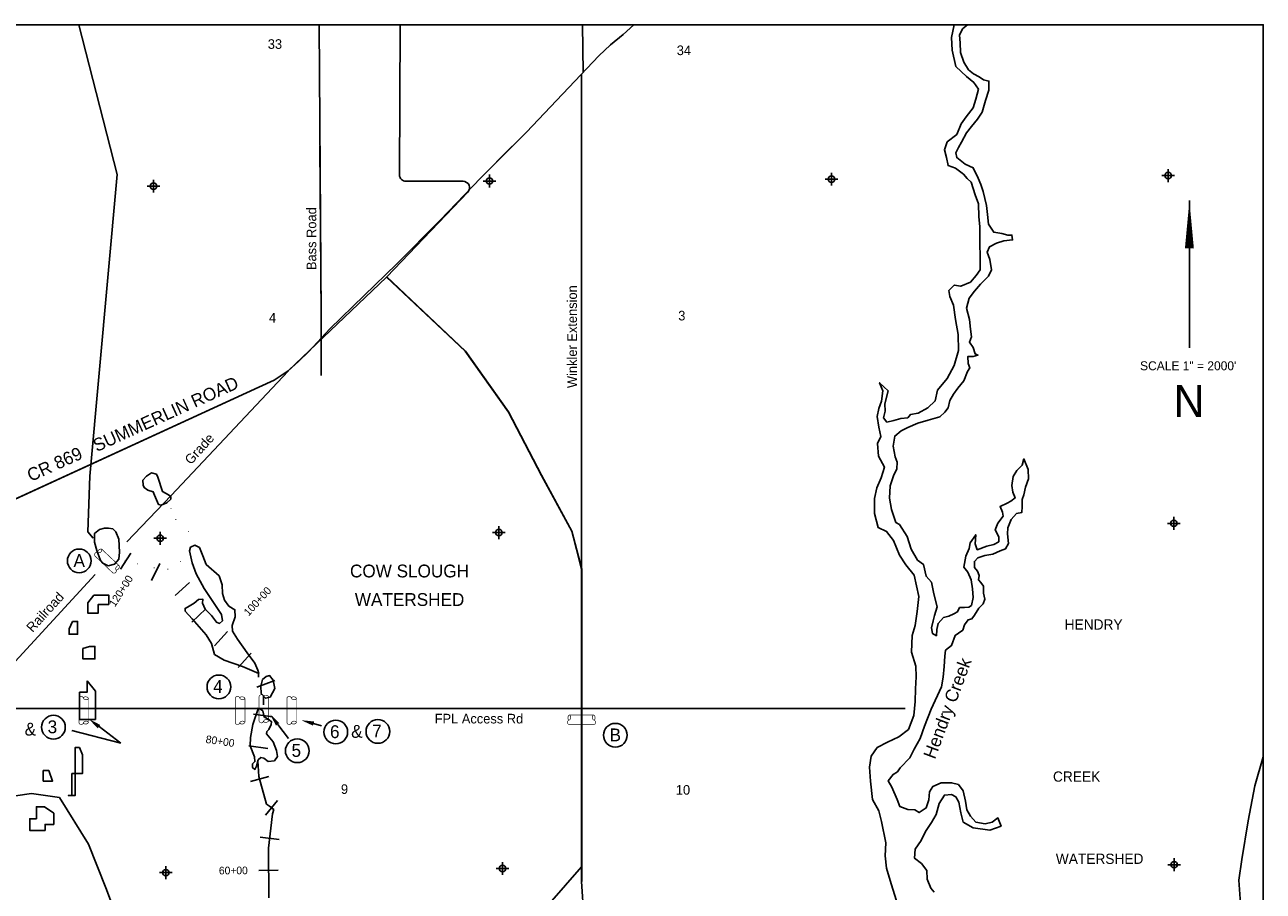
# Model space of a CAD drawing. Extents: x 184657 to 216657, y 772954 to 794238.
# Tile 3 of 3: x 197330 to 216657, y 780710 to 794238. Entities that reach past the tile are written whole.
import ezdxf
from ezdxf.enums import TextEntityAlignment as Align

# ---------------------------------------------------------------- set-up
doc = ezdxf.new("R2010")
doc.units = 0
doc.header["$LTSCALE"] = 400
doc.header["$PDMODE"] = 34
doc.header["$PDSIZE"] = 100
doc.linetypes.add('STREAM', pattern=[0])
doc.layers.get('0').update_dxf_attribs({"linetype": 'CONTINUOUS'})
for name, color, linetype in [('BORDER', 11, 'CONTINUOUS'), ('EWATER', 4, 'CONTINUOUS'), ('MAJROADS', 9, 'CONTINUOUS'), ('SEC', 2, 'CONTINUOUS'), ('STATIONS', 7, 'CONTINUOUS'), ('STRUCTTEXT', 7, 'CONTINUOUS'), ('STRUCTURES', 10, 'CONTINUOUS'), ('TEXT', 2, 'CONTINUOUS'), ('TRUNKS', 5, 'STREAM'), ('WATER', 4, 'CONTINUOUS'), ('WSHEDS', 3, 'CONTINUOUS')]:
    doc.layers.add(name, color=color, linetype=linetype)

# ---------------------------------------------------------------- blocks, each defined once
blk = doc.blocks.new('RCP')
at = {"layer": 'STRUCTURES', "color": 0, "const_width": 20}
for points in [[(-354.222645, 160.433845, 0.802976), (-373.838044, 25.101824, 0.802976)], [(-373.838044, 25.101824, 0.489412), (-354.222645, -139.566155, 0.489412)], [(-354.222645, -139.566155, 0.606659), (-373.838044, 25.101824, 0.606659)], [(415.392754, 25.101824, 0.606659), (395.777355, -139.566155, 0.606659)], [(415.392754, 25.101824, 0.802976), (395.777355, 160.433845, 0.802976)], [(395.777355, -139.566155, 0.489412), (415.392754, 25.101824, 0.489412)]]:
    blk.add_lwpolyline(points, format="xyb", dxfattribs=at)
for points in [[(395.777355, 160.433845), (-354.222645, 160.433845)], [(-354.222645, -139.566155), (395.777355, -139.566155)]]:
    blk.add_lwpolyline(points, dxfattribs=at)

msp = doc.modelspace()

# ---------------------------------------------------------------- linework, layer by layer
at = {"layer": 'BORDER', "color": 0}
msp.add_lwpolyline([(184657.014628, 773238.244206), (184657.014628, 794238.223206), (216656.982628, 794238.223206), (216656.982628, 773238.244206)], close=True, dxfattribs=at)
at = {"layer": 'EWATER', "color": 0}
for points in [[(198405.271158, 785333.622268), (198556.68787, 785333.622268), (198639.340906, 785333.622268), (198639.340906, 785189.367474), (198476.998349, 785189.367474), (198476.998349, 785052.948026), (198311.50733, 785052.948026), (198311.50733, 785175.445822), (198311.50733, 785211.839475)], [(198072.756023, 784923.221063), (198154.386562, 784923.221063), (198154.386562, 784903.338724), (198154.386562, 784803.517332), (198154.386562, 784721.508503), (198021.642082, 784721.508503), (198021.642082, 784807.474602)], [(198340.559853, 784533.121178), (198424.110177, 784533.121178), (198424.110177, 784439.359125), (198424.110177, 784337.779), (198334.577933, 784337.779), (198262.227767, 784337.779), (198237.103294, 784337.779), (198237.103294, 784418.824182), (198237.103294, 784498.430071)], [(198302.551245, 783994.804381), (198302.551245, 783815.952285), (198183.973101, 783815.952285), (198183.973101, 783650.382072), (198183.973101, 783559.414973), (198183.973101, 783466.688253), (198183.973101, 783392.083363), (198285.630645, 783392.083363), (198432.125553, 783392.083363), (198432.125553, 783437.305639), (198432.125553, 783568.920982), (198432.125553, 783670.582964), (198432.125553, 783832.923746)], [(198184.460215, 782956.784209), (198117.640219, 782956.784209), (198117.640219, 782619.20349), (198117.640219, 782388.997207), (198117.640219, 782206.281646), (198009.210515, 782206.281646), (198064.175087, 782206.281646), (198064.175087, 782331.122645), (198064.175087, 782546.989594), (198228.716181, 782546.989594), (198228.716181, 782840.380707)], [(197703.277306, 782593.621533), (197617.863384, 782593.621533), (197617.863384, 782428.935773), (197764.358292, 782428.935773)], [(197639.580101, 782029.697109), (197511.529128, 782029.697109), (197511.529128, 781946.217582), (197511.529128, 781840.785051), (197406.070927, 781840.785051), (197406.070927, 781659.42515), (197576.401893, 781659.42515), (197646.107985, 781659.42515), (197646.107985, 781753.517703), (197781.979694, 781753.517703), (197781.979694, 781928.667385)]]:
    msp.add_lwpolyline(points, close=True, dxfattribs=at)
at = {"layer": 'MAJROADS', "color": 0}
for p, q in [((206833.913866, 794235.76127), (206667.663207, 794085.532402)), ((206838.378785, 794238.223206), (206833.913866, 794235.76127)), ((206667.663207, 794085.532402), (206468.644005, 793924.465944)), ((206468.644005, 793924.465944), (206289.245006, 793752.439125)), ((206289.245006, 793752.439125), (205157.905969, 792561.056996)), ((205157.905969, 792561.056996), (204448.985158, 791848.917749)), ((204448.985158, 791848.917749), (203812.216526, 791186.815574)), ((203812.216526, 791186.815574), (203131.729221, 790498.621334)), ((203131.729221, 790498.621334), (202624.163939, 790013.029362)), ((202624.163939, 790013.029362), (202088.139573, 789492.57806)), ((202088.139573, 789492.57806), (201762.058962, 789137.533368)), ((201602.336434, 788978.557696), (201438.278871, 788832.689442)), ((201762.058962, 789137.533368), (201602.336434, 788978.557696)), ((201438.278871, 788832.689442), (201221.832562, 788686.943958)), ((200983.644572, 788578.358323), (196847.016511, 786682.401266)), ((201221.832562, 788686.943958), (200983.644572, 788578.358323))]:
    msp.add_line(p, q, dxfattribs=at)
for points in [[(201922.433865, 794238.223206), (201954.443643, 789708.051416), (201954.231101, 789346.77518)], [(206041.565427, 793491.614549), (206031.442228, 794238.223206)], [(206019.196818, 793468.05878), (206019.196818, 780859.780581)], [(204938.174246, 792340.327711), (204448.985158, 791848.917749), (203812.216526, 791186.815574), (203131.729221, 790498.621334), (202624.163939, 790013.029362), (202088.139573, 789492.57806), (201762.058962, 789137.533368), (201602.336434, 788978.557696), (201438.278871, 788832.689442), (201221.832562, 788686.943958), (200983.644572, 788578.358323), (196847.016511, 786682.401266), (196613.143095, 786551.976756), (196158.738991, 786395.874534), (195935.943592, 786335.276108), (195586.588097, 786294.620156), (195230.755626, 786284.539653), (194134.952591, 786284.924745), (193391.329584, 786267.23582)], [(201935.84422, 792340.327711), (201954.443643, 789708.051416), (201953.887236, 788762.27807)], [(206019.196818, 792340.327711), (206019.196818, 781092.298853)]]:
    msp.add_lwpolyline(points, dxfattribs=at)
at = {"layer": 'MAJROADS', "color": 0, "linetype": 'CONTINUOUS'}
msp.add_lwpolyline([(211070.100859, 783564.458229), (194232.516082, 783564.458229)], dxfattribs=at)
at = {"layer": 'SEC', "color": 0}
for p in [(204582.902733, 791798.197433), (209920.171879, 791827.92151), (215173.794648, 791883.234427), (199337.522005, 791717.704332), (215261.667073, 786453.486584), (199441.7877, 786220.8396), (204729.105132, 786309.48393), (215266.301777, 781124.731916), (199530.79528, 781000.548244), (204784.463455, 781064.239421)]:
    msp.add_point(p, dxfattribs=at)
at = {"layer": 'STATIONS', "color": 0}
for p, q in [((198824.269645, 785737.039757), (198985.680281, 785989.91642)), ((199307.385781, 785560.183912), (199439.864947, 785829.347934)), ((199676.116075, 785328.8372), (199899.777078, 785528.776581)), ((199935.619314, 784909.811766), (200152.922946, 785116.642933)), ((200289.140173, 784542.228105), (200492.074967, 784763.174862)), ((200657.384769, 784204.003449), (200860.319562, 784424.950206)), ((200951.793316, 783897.206597), (201233.731343, 783999.729516)), ((200898.068792, 783474.532764), (201194.843672, 783430.661695)), ((200825.082891, 782979.808383), (201121.880883, 782936.09395)), ((200851.427161, 782421.544562), (201140.691413, 782501.081928)), ((201083.869051, 781897.8987), (201274.956042, 782129.16859)), ((201001.791378, 781553.229019), (201299.613845, 781517.148851)), ((200984.343093, 781035.353603), (201284.336898, 781037.281595))]:
    msp.add_line(p, q, dxfattribs=at)
at = {"layer": 'STRUCTTEXT', "color": 0}
for p, q in [((198828.117221, 783020.967197), (198064.85101, 783219.381146)), ((198488.136848, 783279.528966), (198828.117221, 783020.967197)), ((201276.464654, 783315.848042), (201443.367713, 783093.156494)), ((201836.396275, 783327.960511), (201957.834902, 783294.818238))]:
    msp.add_line(p, q, dxfattribs=at)
for centre in [(198180.127571, 785867.958582), (200359.142726, 783900.890564), (197776.435667, 783271.643031), (202182.836447, 783196.004496), (202840.805203, 783205.46157), (206546.425529, 783145.889916), (201582.538734, 782902.71433)]:
    msp.add_circle(centre, 185.185185, dxfattribs=at)
for points in [[(198467.958666, 783252.996871), (198508.315029, 783306.061062), (198328.944273, 783400.598055)], [(201249.791343, 783295.856905), (201303.137966, 783335.839179), (201156.517832, 783475.887911)], [(201827.620113, 783295.80324), (201845.172437, 783360.117782), (201643.452648, 783380.617483)]]:
    msp.add_solid(points, dxfattribs=at)
at = {"layer": 'TEXT', "color": 0}
msp.add_line((215504.639711, 791495.768741), (215504.639711, 789195.771041), dxfattribs=at)
msp.add_lwpolyline([(215504.639711, 791495.768741, 0, 139.99986, 0), (215504.639711, 790745.76949, 139.99986, 139.99986, 0)], format="xyseb", dxfattribs=at)
at = {"layer": 'TRUNKS', "color": 0}
for points in [[(198170.806107, 794238.223206), (198773.35129, 791901.355339), (198346.336626, 787190.0197)], [(198346.336626, 787190.0197), (198312.818247, 786323.523626), (198396.36678, 786221.408752)], [(200975.417495, 784136.224192), (200975.417495, 784050.913441)], [(201057.481368, 783758.394267), (201057.481368, 783620.991467)], [(201137.10087, 780606.728037), (201132.119679, 781381.796779), (201197.192856, 781918.941004), (201214.607334, 781984.453914), (201151.250027, 782036.802956), (201103.189684, 782071.697701), (200984.950324, 782501.714705), (200969.537368, 782665.450236), (200966.278641, 782740.166017)]]:
    msp.add_lwpolyline(points, dxfattribs=at)
at = {"layer": 'WATER', "color": 0}
for points in [[(211835.866468, 794238.223206), (211793.724564, 794041.086998), (211800.774231, 793840.094335), (211857.727603, 793588.536601), (212024.128399, 793428.358766), (212140.735718, 793335.490796), (212215.425934, 793234.525997), (212172.516783, 793075.726006), (212129.772973, 792942.043208), (212019.994866, 792800.428923), (211943.926806, 792692.083774), (211875.845347, 792525.076727), (211724.370592, 792408.855204), (211681.681896, 792283.544804), (211714.399894, 792166.110779), (211738.690381, 792040.359469), (211855.628383, 791997.725887), (211980.6081, 791904.802803), (212038.773975, 791837.437823), (212096.994964, 791778.445242), (212162.70653, 791585.43918), (212212.003983, 791442.777733), (212219.053651, 791241.785069), (212234.806398, 791090.97168), (212233.208099, 790848.172141), (212239.87197, 790588.572692), (212238.71458, 790412.752336), (212179.501544, 790321.041756), (212086.743801, 790221.179232), (211935.599729, 790155.192097), (211835.241182, 790172.598258), (211750.966065, 790089.425417), (211767.104609, 789997.218813), (211824.829574, 789862.87465), (211856.831094, 789636.599451), (211897.149897, 789401.896741), (211903.868882, 789150.669691), (211835.346513, 788916.68346), (211725.18261, 788716.462389), (211573.266944, 788533.261683), (211538.675077, 788366.03418), (211420.745028, 788257.964601), (211269.490728, 788175.23267), (211152.111816, 788150.887069), (211109.919144, 788100.92825), (211001.022857, 788093.272332), (210891.961229, 788060.499219), (210782.954715, 788036.098504), (210733.161238, 788103.40837), (210758.939797, 788203.711804), (210751.338992, 788320.980488), (210802.89611, 788521.587355), (210669.76445, 788648.055144), (210719.172131, 788522.138493), (210701.380174, 788363.17316), (210658.746591, 788246.235159), (210632.802691, 788120.814531), (210656.817609, 787953.201232), (210689.370266, 787810.650013), (210638.4194, 787702.139523), (210653.841465, 787501.091746), (210744.835566, 787333.037536), (210693.498904, 787165.920261), (210625.472559, 787007.285611), (210590.880691, 786840.058108), (210589.337506, 786605.630967), (210646.511333, 786387.562825), (210780.083903, 786328.074219), (210887.988141, 786185.026976), (210978.596446, 785958.365981), (211078.073173, 785807.001453), (211210.984378, 785647.044073), (211284.131408, 785311.652133), (211257.471028, 785077.390333), (211222.548478, 784859.928443), (211179.639327, 784701.128452), (211169.558402, 784441.639231), (211235.104627, 784223.515975), (211242.374749, 784056.012903), (211232.789848, 783871.875263), (211223.09472, 783670.992827), (211204.916966, 783453.420709), (211119.760029, 783236.289502), (210968.285274, 783120.067979), (210791.91378, 783037.50139), (210632.287082, 782954.824572), (210539.308885, 782821.472458), (210513.034302, 782645.817443), (210528.346139, 782428.02487), (210559.961863, 782143.142886), (210659.273248, 781966.661165), (210700.032962, 781798.937638), (210764.807594, 781463.600812), (210755.112466, 781262.718376), (210778.962042, 781069.987883), (210852.715324, 780826.69232), (210934.675662, 780558.22445)], [(211521.680449, 780696.69725), (211471.831858, 780755.634717), (211414.162007, 780898.351278), (211406.67143, 781032.364758), (211323.66393, 781141.757069), (211215.373895, 781226.197527), (211224.683227, 781368.473177), (211317.661424, 781501.825292), (211385.577542, 781643.715146), (211478.610853, 781785.439659), (211554.789141, 781910.529604), (211597.753406, 782077.701993), (211682.359205, 782211.109221), (211791.255491, 782218.76514), (211858.01422, 782184.834638), (211907.697469, 782100.779977), (211940.084785, 781933.111564), (211972.637443, 781790.560344), (212131.106751, 781697.416806), (212390.430631, 781662.218687), (212566.691897, 781728.040481), (212517.284216, 781853.957132), (212424.746929, 781787.5842), (212315.740415, 781763.183486), (212173.574992, 781789.237614), (212090.457265, 781881.885128), (212032.511845, 781982.739699), (212008.276472, 782116.863407), (211975.834042, 782276.159422), (211901.143826, 782377.124221), (211792.467995, 782402.957894), (211633.392434, 782404.005056), (211499.048272, 782346.280091), (211448.262747, 782262.886794), (211439.063642, 782137.35594), (211396.374946, 782012.04554), (211287.037749, 781937.410438), (211220.334135, 781979.713338), (211111.548076, 781988.802215), (210986.237676, 782031.490911), (210945.092166, 782140.607653), (210862.635804, 782333.723942), (210804.690384, 782434.578513), (210880.70333, 782534.551264), (210947.958082, 782575.972343), (210990.205868, 782634.30356), (211141.956192, 782792.387072), (211209.817196, 782925.904528), (211303.015848, 783092.746235), (211371.262648, 783284.870476), (211473.495064, 783552.125843), (211634.885403, 783902.719393), (211660.994644, 784053.257214), (211678.841716, 784220.594945), (211688.261275, 784379.615391), (211697.239925, 784471.656654), (211789.832326, 784546.401984), (211849.486273, 784705.091747), (211899.941115, 784738.250656), (211967.250981, 784788.044133), (211992.919313, 784871.602771), (212052.022122, 784946.568556), (212110.739135, 784962.927555), (212152.986921, 785021.258772), (212220.682583, 785129.659034), (212288.102676, 785196.197307), (212313.715894, 785271.383547), (212289.204952, 785363.645265), (212289.921431, 785472.486438), (212248.445238, 785531.368792), (212215.231215, 785573.451236), (212224.044523, 785640.375306), (212199.36824, 785707.51983), (212149.519649, 785766.457298), (212150.1259, 785858.553675), (212200.746084, 785916.829778), (212309.807712, 785949.60289), (212435.559022, 785973.893377), (212553.103275, 786023.356172), (212637.047709, 786056.294626), (212679.460837, 786139.743036), (212663.708089, 786290.556426), (212672.686738, 786382.597689), (212723.802946, 786516.225372), (212808.133177, 786607.770612), (212891.967383, 786623.96427), (212892.573635, 786716.060647), (212893.290114, 786824.901819), (212918.903331, 786900.088059), (212944.792118, 787017.136288), (212995.908326, 787150.763972), (212988.472862, 787293.14985), (212922.595954, 787461.038718), (212896.817395, 787360.735285), (212812.542279, 787277.562444), (212753.329242, 787185.851863), (212735.647512, 787043.631326), (212751.730942, 786943.052324), (212784.614282, 786850.735492), (212717.304417, 786800.942015), (212658.477176, 786767.83822), (212549.305321, 786718.320311), (212590.561059, 786625.948366), (212598.54766, 786567.286467), (212514.107202, 786458.996432), (212471.528733, 786350.430828), (212529.41904, 786241.203859), (212528.923016, 786165.852278), (212453.295866, 786124.486312), (212344.289352, 786100.085597), (212193.200393, 786042.47086), (212160.317053, 786134.787692), (212169.626385, 786277.063343), (212085.075699, 786152.028512), (212067.724652, 786060.042363), (212016.718672, 785943.159475), (211982.071691, 785767.559574), (212048.55485, 785691.767083), (212098.017645, 785574.222829), (212122.197904, 785431.726724), (212129.688482, 785297.713244), (212103.744581, 785172.292616), (212061.71725, 785147.450992), (211994.682953, 785139.519504), (211919.331372, 785140.015528), (211885.400871, 785073.2568), (211826.57363, 785040.153005), (211751.001594, 785007.159437), (211667.112274, 784982.593381), (211582.782043, 784891.048142), (211565.430996, 784799.061993), (211556.397233, 784698.648332), (211498.010902, 784732.52372), (211481.872358, 784824.730324), (211507.706031, 784933.406155), (211525.001964, 785017.019907), (211567.745774, 785150.702704), (211518.834118, 785351.970937), (211478.184631, 785536.439259), (211395.066904, 785629.086774), (211354.417417, 785813.555097), (211262.761951, 785881.140531), (211163.395451, 786049.249855), (211097.738999, 786250.628315), (210981.737931, 786435.592661), (210923.351601, 786469.468049), (210857.695149, 786670.846509), (210825.362946, 786846.88732), (210835.002961, 787039.397358), (210886.28451, 787198.142235), (210937.235377, 787306.652725), (210946.26914, 787407.066386), (210913.330686, 787491.010821), (210880.94337, 787658.679234), (210907.107726, 787817.589452), (211008.127638, 787900.652066), (211108.927096, 787950.225088), (211268.443566, 788016.15711), (211427.849809, 788065.344335), (211612.373245, 788114.366219), (211688.22085, 788189.221777), (211738.896148, 788255.870277), (211764.784934, 788372.918506), (211824.053085, 788473.001485), (211891.63852, 788564.656951), (211984.50649, 788681.26427), (212044.050209, 788823.209238), (212077.925597, 788881.595568), (212053.249314, 788948.740093), (212045.593395, 789057.636379), (212129.317374, 789057.085242), (212204.834296, 789081.706411), (212163.082534, 789098.726776), (212130.254308, 789199.416006), (212072.19866, 789283.525781), (212106.23939, 789367.029305), (212090.266187, 789484.353103), (212074.513439, 789635.166493), (212025.436441, 789811.317532), (212068.345592, 789970.117523), (212152.78605, 790078.407558), (212245.598906, 790186.642479), (212372.011582, 790311.401741), (212414.534936, 790411.594947), (212390.464904, 790570.835848), (212349.374508, 790688.324988), (212383.415237, 790771.828512), (212492.642206, 790829.718818), (212610.076232, 790862.436816), (212744.144826, 790878.299792), (212736.268452, 790953.706487), (212669.289269, 790954.147397), (212577.358233, 790979.870842), (212451.882492, 790997.442345), (212368.98522, 791123.579451), (212353.232472, 791274.392841), (212337.424611, 791416.833832), (212288.623181, 791634.846861), (212247.477671, 791743.963602), (212206.277047, 791844.707946), (212131.972627, 792004.27953), (212006.772455, 792063.713022), (211873.475454, 792165.063617), (211857.226683, 792240.525426), (211899.63981, 792323.973836), (211950.425335, 792407.367132), (212026.71385, 792549.201872), (212102.726797, 792649.174623), (212195.594767, 792765.781942), (212271.662827, 792874.127091), (212323.109717, 793057.989162), (212374.391266, 793216.73404), (212375.328201, 793359.064804), (212291.714449, 793376.360737), (212225.065949, 793427.036035), (212133.245141, 793469.504276), (212058.33447, 793536.979483), (211983.754481, 793654.689078), (211934.512142, 793805.722923), (211927.131792, 793956.481199), (211919.530987, 794073.749883), (211962.054342, 794173.943089), (212041.682734, 794238.223206)]]:
    msp.add_lwpolyline(points, dxfattribs=at)
for points in [[(199386.671484, 787220.822683), (199308.14898, 787240.73973), (199227.196315, 787188.623526), (199174.593383, 787127.677765), (199176.514351, 787051.263432), (199193.843986, 787011.908579), (199248.278029, 786970.243374), (199335.51028, 786943.747217), (199352.809963, 786895.660152), (199415.616786, 786749.178466), (199457.064835, 786740.303981), (199544.506753, 786774.933299), (199608.009973, 786831.475513), (199608.152247, 786872.953514), (199571.122721, 786897.094392), (199479.614222, 786949.802158), (199408.344761, 787174.903695)], [(199386.671484, 787220.822683), (199308.14898, 787240.73973), (199227.196315, 787188.623526), (199174.593383, 787127.677765), (199176.514351, 787051.263432), (199193.843986, 787011.908579), (199248.278029, 786970.243374), (199335.51028, 786943.747217), (199352.809963, 786895.660152), (199415.616786, 786749.178466), (199457.064835, 786740.303981), (199544.506753, 786774.933299), (199608.009973, 786831.475513), (199608.152247, 786872.953514), (199571.122721, 786897.094392), (199479.614222, 786949.802158), (199408.344761, 787174.903695)], [(198415.93242, 786160.993259), (198452.602516, 786032.065851), (198508.822741, 785874.691366), (198545.784875, 785830.903014), (198628.606091, 785791.323516), (198731.291937, 785814.985154), (198799.243632, 785895.525972), (198810.525813, 786002.458113), (198795.94084, 786205.534431), (198752.676657, 786321.385987), (198704.806749, 786367.394832), (198634.993991, 786380.732769), (198573.861027, 786378.759384), (198497.379302, 786357.190941), (198418.579737, 786296.335038)], [(198415.93242, 786160.993259), (198452.602516, 786032.065851), (198508.822741, 785874.691366), (198545.784875, 785830.903014), (198628.606091, 785791.323516), (198731.291937, 785814.985154), (198799.243632, 785895.525972), (198810.525813, 786002.458113), (198795.94084, 786205.534431), (198752.676657, 786321.385987), (198704.806749, 786367.394832), (198634.993991, 786380.732769), (198573.861027, 786378.759384), (198497.379302, 786357.190941), (198418.579737, 786296.335038)], [(200984.933205, 784111.002994), (200725.516853, 784218.863664), (200442.064456, 784320.257544), (200289.550292, 784408.103821), (200242.099718, 784576.363618), (200161.79852, 784714.172999), (199944.339409, 784961.606767), (199831.240004, 785084.2471), (199831.382278, 785125.725102), (199892.635052, 785162.62733), (199975.740817, 785206.003835), (200041.427089, 785262.538561), (200106.948623, 785271.046128), (200102.365362, 785207.752576), (200145.704426, 785113.731548), (200241.429267, 785017.347751), (200319.659734, 784912.291649), (200369.795065, 784890.288895), (200413.590905, 784929.434081), (200398.661479, 785032.089975), (200129.340759, 785434.700199), (200005.700497, 785666.530609), (199940.800478, 785839.216416), (199899.95148, 786022.735117), (199917.610593, 786079.434582), (199983.221984, 786114.138782), (200055.142913, 786078.96283), (200109.269943, 785947.792465), (200159.015891, 785812.270971), (200361.425765, 785632.564254), (200411.164225, 785494.859707), (200417.241631, 785357.304922), (200447.459915, 785256.779664), (200514.812559, 785162.676266), (200608.489134, 785105.594906), (200614.663886, 784996.419807), (200563.981922, 784859.059714), (200572.414607, 784771.707654), (200650.577681, 784647.004077), (200800.481969, 784434.731284), (200917.797717, 784268.41492), (200967.633523, 784159.090058)], [(200984.933205, 784111.002994), (200725.516853, 784218.863664), (200442.064456, 784320.257544), (200289.550292, 784408.103821), (200242.099718, 784576.363618), (200161.79852, 784714.172999), (199944.339409, 784961.606767), (199831.240004, 785084.2471), (199831.382278, 785125.725102), (199892.635052, 785162.62733), (199975.740817, 785206.003835), (200041.427089, 785262.538561), (200106.948623, 785271.046128), (200102.365362, 785207.752576), (200145.704426, 785113.731548), (200241.429267, 785017.347751), (200319.659734, 784912.291649), (200369.795065, 784890.288895), (200413.590905, 784929.434081), (200398.661479, 785032.089975), (200129.340759, 785434.700199), (200005.700497, 785666.530609), (199940.800478, 785839.216416), (199899.95148, 786022.735117), (199917.610593, 786079.434582), (199983.221984, 786114.138782), (200055.142913, 786078.96283), (200109.269943, 785947.792465), (200159.015891, 785812.270971), (200361.425765, 785632.564254), (200411.164225, 785494.859707), (200417.241631, 785357.304922), (200447.459915, 785256.779664), (200514.812559, 785162.676266), (200608.489134, 785105.594906), (200614.663886, 784996.419807), (200563.981922, 784859.059714), (200572.414607, 784771.707654), (200650.577681, 784647.004077), (200800.481969, 784434.731284), (200917.797717, 784268.41492), (200967.633523, 784159.090058)], [(201039.180045, 784014.761472), (201014.807035, 783910.057312), (201016.608194, 783798.714136), (201086.211284, 783724.250724), (201158.30444, 783739.284985), (201232.992495, 783874.379656), (201207.245151, 784005.452675), (201150.732889, 784077.688106), (201096.096666, 784060.410887)], [(201039.180045, 784014.761472), (201014.807035, 783910.057312), (201016.608194, 783798.714136), (201086.211284, 783724.250724), (201158.30444, 783739.284985), (201232.992495, 783874.379656), (201207.245151, 784005.452675), (201150.732889, 784077.688106), (201096.096666, 784060.410887)], [(200976.541968, 783573.994494), (200888.321285, 783312.327696), (200852.703534, 783111.606657), (200847.895629, 782982.821524), (200914.9787, 782810.128229), (200921.265774, 782733.69892), (200881.851015, 782698.904863), (200886.014941, 782639.947464), (200920.846439, 782611.447969), (200945.032245, 782661.575812), (200971.565843, 782759.723326), (201010.98809, 782796.700435), (201061.160862, 782785.612945), (201126.487704, 782737.361142), (201224.74754, 782743.573334), (201275.197372, 782813.258793), (201258.047452, 782905.006912), (201208.31648, 783044.894512), (201151.759289, 783104.031626), (201103.949285, 783167.504893), (201108.435201, 783202.41876), (201136.934696, 783237.250257), (201174.308676, 783313.529804), (201181.007597, 783357.168393), (201144.000535, 783387.858429), (201065.5604, 783431.789056), (201046.234915, 783525.727715)], [(200976.541968, 783573.994494), (200888.321285, 783312.327696), (200852.703534, 783111.606657), (200847.895629, 782982.821524), (200914.9787, 782810.128229), (200921.265774, 782733.69892), (200881.851015, 782698.904863), (200886.014941, 782639.947464), (200920.846439, 782611.447969), (200945.032245, 782661.575812), (200971.565843, 782759.723326), (201010.98809, 782796.700435), (201061.160862, 782785.612945), (201126.487704, 782737.361142), (201224.74754, 782743.573334), (201275.197372, 782813.258793), (201258.047452, 782905.006912), (201208.31648, 783044.894512), (201151.759289, 783104.031626), (201103.949285, 783167.504893), (201108.435201, 783202.41876), (201136.934696, 783237.250257), (201174.308676, 783313.529804), (201181.007597, 783357.168393), (201144.000535, 783387.858429), (201065.5604, 783431.789056), (201046.234915, 783525.727715)]]:
    msp.add_lwpolyline(points, close=True, dxfattribs=at)
at = {"layer": 'WSHEDS', "color": 0}
for p, q in [((216656.982628, 782806.358836), (216528.220986, 782354.27901)), ((216528.220986, 782354.27901), (216422.950208, 781808.253019)), ((216422.950208, 781808.253019), (216324.421902, 781205.766216)), ((216324.421902, 781205.766216), (216276.794885, 780881.591671)), ((216276.794885, 780881.591671), (216306.12759, 780444.146435))]:
    msp.add_line(p, q, dxfattribs=at)
for points in [[(203185.815904, 794238.223206), (203177.960484, 791894.215704, 0.415195), (203277.959923, 791793.880578), (204170.38731, 791793.880578, -0.659904), (204242.703401, 791624.81262), (202980.530292, 790303.281929, -0.011701), (202977.219826, 790299.974314), (201442.01916, 788836.255576, 0.014134), (201438.039971, 788832.240933), (199616.663019, 786887.667349)], [(203185.815904, 794238.223206), (203177.960484, 791894.215704, 0.415195), (203277.959923, 791793.880578), (204170.38731, 791793.880578, -0.659904), (204242.703401, 791624.81262), (202980.530292, 790303.281929, -0.011701), (202977.219826, 790299.974314), (201442.01916, 788836.255576, 0.014134), (201438.039971, 788832.240933), (199616.663019, 786887.667349)], [(206019.196822, 783564.458233), (206019.196822, 785739.047062), (205866.434326, 786332.124986), (205391.639498, 787202.582172), (204877.278433, 788191.738065), (204204.652426, 789141.327722), (202977.21983, 790299.974318), (201442.019165, 788836.25558, 0.014134), (201438.039976, 788832.240938), (199616.663023, 786887.667353), (198920.542113, 786167.542274)], [(198427.892553, 785655.68215), (197123.990173, 784236.72956, -0.160426), (194188.242615, 783668.47366, 0.546009)]]:
    msp.add_lwpolyline(points, format="xyb", dxfattribs=at)
for points in [[(202977.219826, 790299.974314), (204204.652422, 789141.327718), (204877.278429, 788191.738061), (205391.639493, 787202.582168), (205866.434322, 786332.124982), (206019.196818, 785739.047058), (206019.196818, 780859.780581), (206053.903533, 780310.096437), (206275.037452, 780121.976741), (206432.231169, 779849.573073), (206606.688309, 779510.071286), (206753.438644, 779262.410432), (206966.666534, 778919.168949), (207189.930561, 778477.130743), (207322.362071, 778190.757317), (207503.425934, 777770.110082), (207645.796617, 777367.308049), (207672.262295, 777049.779012), (207722.83083, 776626.322928), (207702.290054, 776097.463397), (207639.762433, 775628.78498), (207616.567949, 775258.63179), (207844.929154, 775102.210698), (207964.650337, 775021.442079)], [(202978.913766, 790301.589381), (204206.346362, 789142.942785), (204878.972369, 788193.353128), (205393.333434, 787204.197235), (205868.128262, 786333.740049), (206020.890758, 785740.662125), (206020.890758, 780861.395648)], [(194142.09568, 783666.110586), (194249.345171, 783545.538644), (194461.745799, 783352.041972), (194739.423925, 783166.203522), (194855.056638, 783136.122397), (195556.461801, 782776.509391), (196254.555222, 782286.518811), (196715.725905, 782132.052497), (197436.025598, 782234.901401), (197871.176006, 782173.832282), (198323.751813, 781442.956733), (198593.633455, 780764.535875), (199628.274951, 778010.915217), (201647.540713, 775743.979258), (202019.45287, 775743.979258), (203628.7023, 778355.761338), (206019.196822, 781092.298857), (206019.196822, 783164.458233)]]:
    msp.add_lwpolyline(points, dxfattribs=at)

# ---------------------------------------------------------------- block references
at = {"layer": 'STRUCTURES', "color": 0, "xscale": 0.5, "yscale": 0.5, "zscale": 0.5}
for p, rotation in [((198626.790878, 785863.810792), 136.58998), ((198254.489742, 783522.605339), 90), ((200695.437158, 783522.605339), 90), ((201066.052186, 783548.164968), 90), ((201500.566387, 783522.605339), 90), ((206028.483521, 783392.190613), 180)]:
    msp.add_blockref('RCP', p, dxfattribs=dict(at, rotation=rotation))

# ---------------------------------------------------------------- texts
at = {"color": 0}
for s, p in [('HENDRY', (214010.169682, 784794.618758)), ('CREEK', (213744.822724, 782420.427746)), ('WATERSHED', (214103.821549, 781136.989414))]:
    msp.add_text(s, height=160, dxfattribs=at).set_placement(p, align=Align.CENTER)
at = {"layer": 'MAJROADS', "color": 0}
for s, rotation, p in [('Bass Road', 90, (201878.244271, 790408.269791)), ('Winkler Extension', 90, (205946.938633, 788565.970694)), ('Grade', 47.843836, (199922.890697, 787360.399422)), ('Railroad', 47.843836, (197451.642402, 784742.111823))]:
    msp.add_text(s, height=150, rotation=rotation, dxfattribs=at).set_placement(p)
msp.add_text('CR 869   SUMMERLIN ROAD', height=200, rotation=24.314121, dxfattribs=at).set_placement((199054.997812, 787837.26589), align=Align.CENTER)
msp.add_text('FPL Access Rd', height=150, dxfattribs=at).set_placement((203726.362774, 783329.903346))
at = {"layer": 'STATIONS', "color": 0}
for s, rotation, p in [('120+00', 57.449997, (198881.523032, 785365.973372)), ('100+00', 47.433201, (201005.369215, 785196.284195)), ('80+00', 351.621327, (200370.164758, 782993.847333)), ('60+00', 0.368222, (200584.980531, 780974.186961))]:
    msp.add_text(s, height=120, rotation=rotation, dxfattribs=at).set_placement(p, align=Align.CENTER)
at = {"layer": 'STRUCTTEXT', "color": 0}
for s, p in [('A', (198090.195438, 785773.293179)), ('4', (200269.210593, 783806.22516)), ('3', (197686.503534, 783176.977627)), ('6', (202092.904313, 783101.339093)), ('7', (202750.87307, 783110.796167)), ('B', (206456.493396, 783051.224513)), ('5', (201492.6066, 782808.048926))]:
    msp.add_text(s, height=200, dxfattribs=at).set_placement(p)
for p in [(197416.775451, 783240.011877), (202512.00647, 783205.176822)]:
    msp.add_text('&', height=200, dxfattribs=at).set_placement(p, align=Align.MIDDLE)
at = {"layer": 'TEXT', "color": 0}
for s, height, p in [('33', 150, (201233.592855, 793862.014089)), ('34', 150, (207615.934224, 793764.254656)), ('4', 150, (201196.39812, 789589.182716)), ('3', 150, (207583.347747, 789621.769194)), ('SCALE 1" = 2000\'', 139.99986, (215485.998867, 788844.108702)), ('N', 499.9995, (215499.9795, 788112.455581)), ('COW SLOUGH', 200, (203333.34152, 785609.79965)), ('WATERSHED', 200, (203334.879796, 785164.370266)), ('9', 150, (202319.574691, 782229.514191)), ('10', 150, (207601.573445, 782217.641842))]:
    msp.add_text(s, height=height, dxfattribs=at).set_placement(p, align=Align.CENTER)
at = {"layer": 'TRUNKS', "color": 0}
for p in [(199591.717492, 786677.003995), (199669.42261, 786503.71077), (199863.685405, 786320.704406), (198872.94515, 785853.383801), (199737.414588, 785849.843825), (199067.207945, 785816.074533), (199329.462718, 785749.625846), (199543.151793, 785731.742857)]:
    msp.add_text('.', height=100, dxfattribs=at).set_placement(p)
at = {"layer": 'WATER', "color": 0}
msp.add_text('Hendry Creek', height=200, rotation=69.584079, dxfattribs=at).set_placement((211533.467149, 782760.397981))

doc.saveas('drawing.dxf')
